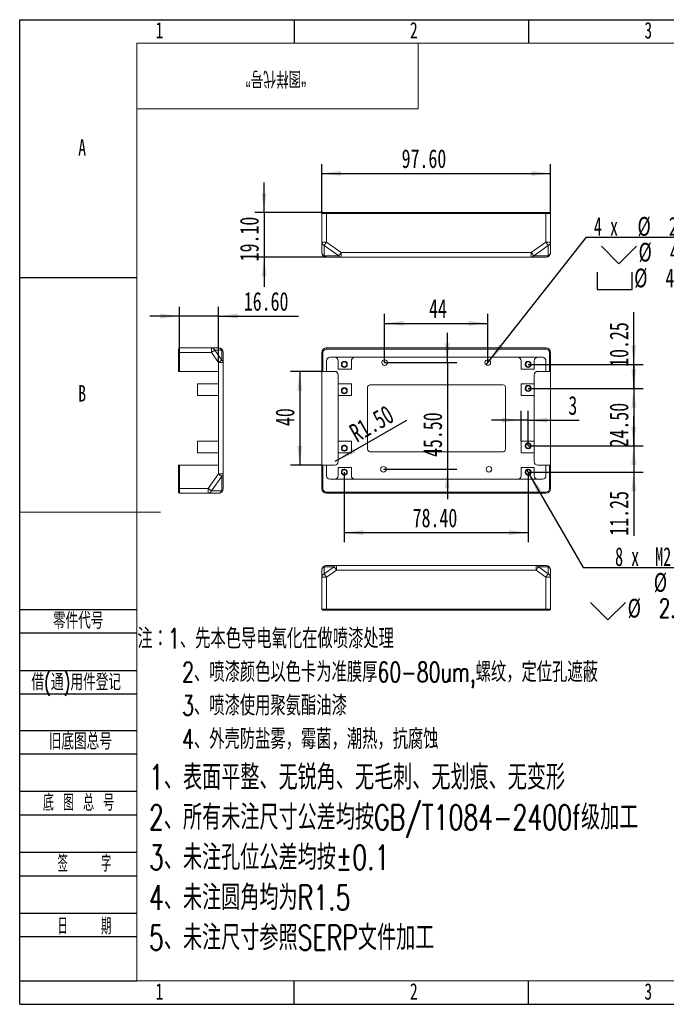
# Model space of a CAD drawing. Header units: millimetres. Extents: x 0 to 658, y -2 to 210.
# Tile 1 of 5: x 0 to 138, y 0 to 210. Entities that reach past the tile are written whole.
import ezdxf

# ---------------------------------------------------------------- set-up
doc = ezdxf.new("R2010")
doc.units = ezdxf.units.MM
doc.layers.add('图框', color=7, linetype='Continuous')
doc.layers.add('粗实线层', color=7, linetype='Continuous', lineweight=15)
doc.styles.add('SLDTEXTSTYLE0', font='TXT', dxfattribs={"width": 0.7})
doc.styles.add('SLDTEXTSTYLE1', font='TXT', dxfattribs={"width": 0.7, "bigfont": 'bigfont'})
doc.styles.add('SLDTEXTSTYLE2', font='TXT', dxfattribs={"width": 0.614286, "bigfont": 'bigfont'})
doc.styles.add('SLDTEXTSTYLE3', font='TXT', dxfattribs={"width": 0.566667, "bigfont": 'bigfont'})
doc.styles.add('SLDTEXTSTYLE4', font='TXT', dxfattribs={"width": 0.633333})
doc.styles.add('SLDTEXTSTYLE5', font='TXT', dxfattribs={"width": 0.628571})
doc.dimstyles.new('SLDDIMSTYLE0', dxfattribs={"dimtxt": 4, "dimasz": 4.08, "dimexe": 0, "dimexo": 0.0625, "dimgap": 1, "dimtad": 2, "dimlfac": 2, "dimrnd": 1e-09, "dimzin": 12, "dimdsep": 46, "dimtxsty": 'SLDTEXTSTYLE0', "dimsah": 1, "dimcen": 0.09, "dimadec": 0, "dimazin": 3, "dimtfac": 1, "dimtmove": 0, "dimatfit": 0, "dimfxl": 0, "dimfrac": 2, "dimtolj": 1, "dimtzin": 12, "dimarcsym": 0})
doc.dimstyles.new('SLDDIMSTYLE1', dxfattribs={"dimtxt": 4, "dimasz": 4.08, "dimexe": 0, "dimexo": 0.0625, "dimgap": 1, "dimtad": 2, "dimlfac": 2, "dimrnd": 1e-09, "dimzin": 4, "dimdsep": 46, "dimtxsty": 'SLDTEXTSTYLE0', "dimsah": 1, "dimcen": 0.09, "dimadec": 0, "dimazin": 1, "dimtfac": 1, "dimtmove": 0, "dimatfit": 0, "dimfxl": 0, "dimfrac": 2, "dimtolj": 1, "dimtzin": 12, "dimarcsym": 0})
doc.dimstyles.new('SLDDIMSTYLE2', dxfattribs={"dimtxt": 4, "dimasz": 4.08, "dimexe": 0, "dimexo": 0.0625, "dimgap": 1, "dimtad": 2, "dimlfac": 2, "dimrnd": 1e-09, "dimzin": 4, "dimdsep": 46, "dimtxsty": 'SLDTEXTSTYLE0', "dimsah": 1, "dimcen": 0.09, "dimadec": 0, "dimazin": 1, "dimtfac": 1, "dimtofl": 0, "dimtmove": 0, "dimatfit": 3, "dimfxl": 0, "dimfrac": 2, "dimtolj": 1, "dimtzin": 12, "dimarcsym": 0})
doc.dimstyles.new('SLDDIMSTYLE3', dxfattribs={"dimtxt": 4, "dimasz": 4.08, "dimexe": 0, "dimexo": 0.0625, "dimgap": 1, "dimtad": 2, "dimlfac": 2, "dimrnd": 1e-09, "dimzin": 12, "dimdsep": 46, "dimtxsty": 'SLDTEXTSTYLE0', "dimsah": 1, "dimcen": 0.09, "dimadec": 0, "dimazin": 3, "dimtfac": 1, "dimtofl": 0, "dimtmove": 0, "dimatfit": 3, "dimfxl": 0, "dimfrac": 2, "dimtolj": 1, "dimtzin": 12, "dimarcsym": 0})
doc.dimstyles.new('SLDDIMSTYLE4', dxfattribs={"dimtxt": 4, "dimasz": 4.08, "dimexe": 0, "dimexo": 0.0625, "dimgap": 1, "dimtad": 2, "dimlfac": 2, "dimrnd": 1e-09, "dimzin": 4, "dimdsep": 46, "dimtxsty": 'SLDTEXTSTYLE0', "dimsah": 1, "dimcen": 0, "dimadec": 0, "dimazin": 1, "dimtfac": 1, "dimtofl": 0, "dimtmove": 0, "dimatfit": 3, "dimfxl": 0, "dimfrac": 2, "dimtolj": 1, "dimtzin": 12, "dimarcsym": 0})
doc.dimstyles.new('SLDDIMSTYLE5', dxfattribs={"dimtxt": 4, "dimasz": 4.08, "dimexe": 0, "dimexo": 0.0625, "dimgap": 1, "dimtad": 0, "dimtih": 1, "dimtoh": 1, "dimlfac": 2, "dimrnd": 1e-09, "dimzin": 4, "dimdsep": 46, "dimtxsty": 'SLDTEXTSTYLE0', "dimblk1": 'NONE', "dimsah": 1, "dimcen": 0, "dimadec": 0, "dimazin": 1, "dimtfac": 1, "dimtmove": 0, "dimatfit": 3, "dimldrblk": 'NONE', "dimfxl": 0, "dimfrac": 2, "dimtolj": 1, "dimtzin": 12, "dimarcsym": 0})
doc.dimstyles.new('SLDDIMSTYLE6', dxfattribs={"dimtxt": 4, "dimasz": 4.08, "dimexe": 0, "dimexo": 0.0625, "dimgap": 1, "dimtad": 0, "dimtih": 1, "dimtoh": 1, "dimdec": 6, "dimlfac": 2, "dimrnd": 1e-09, "dimzin": 12, "dimdsep": 46, "dimtxsty": 'SLDTEXTSTYLE0', "dimblk1": 'NONE', "dimsah": 1, "dimcen": 0, "dimadec": 0, "dimazin": 3, "dimtfac": 1, "dimtmove": 0, "dimatfit": 3, "dimldrblk": 'NONE', "dimfxl": 0, "dimfrac": 2, "dimtolj": 1, "dimtzin": 12, "dimarcsym": 0})

# ---------------------------------------------------------------- blocks, each defined once
blk = doc.blocks.new('SW_NOTE_0')
at = {"layer": '图框', "color": 0, "attachment_point": 1, "style": 'SLDTEXTSTYLE1'}
for s, insert, char_height in [('\\M+1928D\\M+181461\\M+18141\\M+190E6\\M+1967B\\M+19046导电氧\\M+189BB\\M+18DDD\\M+198F4喷\\M+18EBD处\\M+1979D', (0, 5.46), 4.2333), ('2\\M+18141喷\\M+18EBD颜\\M+19046\\M+188C8\\M+19046卡为\\M+18F79\\M+1968C\\M+18CFA60-80um,\\M+19786纹\\M+18143\\M+192E8\\M+188CA\\M+18D45\\M+18ED5\\M+195C1', (9.52, -1.69), 4.23333), ('3\\M+18141喷\\M+18EBD\\M+18E67\\M+19770\\M+1E3DA氨酯\\M+196FB\\M+18EBD', (9.52, -8.83), 4.2333), ('4\\M+18141\\M+18A4F壳\\M+19668盐雾\\M+18143霉\\M+18BDB\\M+18143\\M+192AA热\\M+18143\\M+18D52\\M+19585蚀', (9.52, -15.98), 4.2333)]:
    blk.add_mtext(s, dxfattribs=dict(at, insert=insert, char_height=char_height))
blk = doc.blocks.new('SW_NOTE_1')
at = {"layer": '图框', "color": 0, "attachment_point": 1, "style": 'SLDTEXTSTYLE1'}
for s, insert, char_height in [('1\\M+18141\\M+1955C\\M+196CA\\M+195BD\\M+190AE\\M+18141\\M+19DD9锐\\M+18A70\\M+18141\\M+19DD9\\M+196D1\\M+18E68\\M+18141\\M+19DD9划\\M+18DAD\\M+18141\\M+19DD9变\\M+18C60', (0, 6.82), 5.29167), ('2\\M+18141\\M+18F8A\\M+1974C\\M+196A2\\M+1928D\\M+18EDA\\M+190A1\\M+18CF6\\M+18DB7\\M+18BCF\\M+188C2GB/T1084-2400f级\\M+189C1\\M+18D48', (0, -1.73), 5.29167), ('3\\M+18141\\M+196A2\\M+1928D\\M+18D45\\M+188CA\\M+18CF6\\M+18DB7\\M+18BCF\\M+188C2\\M+1817D0.1', (0, -10.29), 5.2917), ('4\\M+18141\\M+196A2\\M+1928D圆\\M+18A70\\M+18BCF为R1.5', (0, -18.85), 5.2917), ('5\\M+18141\\M+196A2\\M+1928D\\M+18EDA\\M+190A1\\M+18E51\\M+18FC6SERP\\M+195B6\\M+18C8F\\M+189C1\\M+18D48', (0, -27.4), 5.2917)]:
    blk.add_mtext(s, dxfattribs=dict(at, insert=insert, char_height=char_height))
blk = doc.blocks.new('_D')
at = {"layer": '图框'}
for p, q in [((130.95, 136.49), (130.95, 147.6)), ((108.43, 136.49), (132.95, 136.49)), ((130.95, 136.49), (130.95, 131.36)), ((108.43, 131.36), (132.95, 131.36)), ((130.95, 131.36), (130.95, 125.01))]:
    blk.add_line(p, q, dxfattribs=at)
for points in [[(130.95, 136.49), (131.46, 140.57), (130.44, 140.57)], [(130.95, 131.36), (130.44, 127.28), (131.46, 127.28)]]:
    blk.add_solid(points, dxfattribs=at)
at = {"layer": '图框', "insert": (125.79, 135.96), "char_height": 4, "attachment_point": 1, "rotation": 90, "style": 'SLDTEXTSTYLE0'}
blk.add_mtext('10.25', dxfattribs=at)
blk = doc.blocks.new('_D_1')
at = {"layer": '图框'}
for p, q in [((130.95, 131.36), (130.95, 137.71)), ((108.43, 131.36), (132.95, 131.36)), ((130.95, 131.36), (130.95, 119.11)), ((108.43, 119.11), (132.95, 119.11)), ((130.95, 119.11), (130.95, 112.76))]:
    blk.add_line(p, q, dxfattribs=at)
for points in [[(130.95, 131.36), (131.46, 135.44), (130.44, 135.44)], [(130.95, 119.11), (130.44, 115.03), (131.46, 115.03)]]:
    blk.add_solid(points, dxfattribs=at)
at = {"layer": '图框', "insert": (125.79, 118.76), "char_height": 4, "attachment_point": 1, "rotation": 90, "style": 'SLDTEXTSTYLE0'}
blk.add_mtext('24.50', dxfattribs=at)
blk = doc.blocks.new('_D_2')
at = {"layer": '图框'}
for p, q in [((130.95, 119.11), (130.95, 125.46)), ((108.43, 119.11), (132.95, 119.11)), ((130.95, 119.11), (130.95, 113.49)), ((108.43, 113.49), (132.95, 113.49)), ((130.95, 113.49), (130.95, 99.95))]:
    blk.add_line(p, q, dxfattribs=at)
for points in [[(130.95, 119.11), (131.46, 123.19), (130.44, 123.19)], [(130.95, 113.49), (130.44, 109.41), (131.46, 109.41)]]:
    blk.add_solid(points, dxfattribs=at)
at = {"layer": '图框', "insert": (125.79, 99.95), "char_height": 4, "attachment_point": 1, "rotation": 90, "style": 'SLDTEXTSTYLE0'}
blk.add_mtext('11.25', dxfattribs=at)
blk = doc.blocks.new('_D_3')
at = {"layer": '图框'}
for p, q in [((69.23, 113.49), (69.23, 98.6)), ((108.43, 113.49), (108.43, 98.6)), ((69.23, 100.6), (108.43, 100.6))]:
    blk.add_line(p, q, dxfattribs=at)
for points in [[(69.23, 100.6), (73.31, 100.09), (73.31, 101.1)], [(108.43, 100.6), (104.35, 101.1), (104.35, 100.09)]]:
    blk.add_solid(points, dxfattribs=at)
at = {"layer": '图框', "insert": (83.8, 105.75), "char_height": 4, "attachment_point": 1, "style": 'SLDTEXTSTYLE0'}
blk.add_mtext('78.40', dxfattribs=at)
blk = doc.blocks.new('_D_4')
at = {"layer": '图框'}
for p, q in [((106.93, 120.11), (106.93, 126.58)), ((108.43, 119.11), (108.43, 126.58)), ((106.93, 124.58), (100.58, 124.58)), ((108.43, 124.58), (106.93, 124.58)), ((108.43, 124.58), (119.34, 124.58))]:
    blk.add_line(p, q, dxfattribs=at)
for points in [[(106.93, 124.58), (102.85, 125.09), (102.85, 124.08)], [(108.43, 124.58), (112.51, 124.08), (112.51, 125.09)]]:
    blk.add_solid(points, dxfattribs=at)
at = {"layer": '图框', "insert": (117.01, 129.74), "char_height": 4, "attachment_point": 1, "style": 'SLDTEXTSTYLE0'}
blk.add_mtext('3', dxfattribs=at)
blk = doc.blocks.new('_D_5')
at = {"layer": '图框'}
for p, q in [((64.43, 134.99), (57.72, 134.99)), ((59.72, 134.99), (59.72, 114.99)), ((64.43, 114.99), (57.72, 114.99))]:
    blk.add_line(p, q, dxfattribs=at)
for points in [[(59.72, 134.99), (59.21, 130.91), (60.22, 130.91)], [(59.72, 114.99), (60.22, 119.07), (59.21, 119.07)]]:
    blk.add_solid(points, dxfattribs=at)
at = {"layer": '图框', "insert": (54.56, 123.33), "char_height": 4, "attachment_point": 1, "rotation": 90, "style": 'SLDTEXTSTYLE0'}
blk.add_mtext('40', dxfattribs=at)
blk = doc.blocks.new('_D_6')
at = {"layer": '图框'}
for q in [(82.55, 124.61), (67.18, 115.74)]:
    blk.add_line((67.83, 116.11), q, dxfattribs=at)
blk.add_solid([(67.83, 116.11), (71.62, 117.71), (71.11, 118.59)], dxfattribs=at)
at = {"layer": '图框', "insert": (69.91, 123.22), "char_height": 4, "attachment_point": 1, "rotation": 30, "style": 'SLDTEXTSTYLE0'}
blk.add_mtext('R1.50', dxfattribs=at)
blk = doc.blocks.new('_D_7')
at = {"layer": '图框'}
for p, q in [((77.83, 136.86), (77.83, 147.23)), ((99.83, 136.86), (99.83, 147.23)), ((77.83, 145.23), (99.83, 145.23))]:
    blk.add_line(p, q, dxfattribs=at)
for points in [[(77.83, 145.23), (81.91, 144.72), (81.91, 145.74)], [(99.83, 145.23), (95.75, 145.74), (95.75, 144.72)]]:
    blk.add_solid(points, dxfattribs=at)
at = {"layer": '图框', "insert": (87.29, 150.39), "char_height": 4, "attachment_point": 1, "style": 'SLDTEXTSTYLE0'}
blk.add_mtext('44', dxfattribs=at)
blk = doc.blocks.new('_D_8')
at = {"layer": '图框'}
for p, q in [((91.2, 136.86), (91.2, 143.21)), ((77.83, 136.86), (93.2, 136.86)), ((91.2, 136.86), (91.2, 114.11)), ((77.58, 114.11), (93.2, 114.11)), ((91.2, 114.11), (91.2, 107.76))]:
    blk.add_line(p, q, dxfattribs=at)
for points in [[(91.2, 136.86), (91.71, 140.94), (90.7, 140.94)], [(91.2, 114.11), (90.7, 110.03), (91.71, 110.03)]]:
    blk.add_solid(points, dxfattribs=at)
at = {"layer": '图框', "insert": (86.05, 116.73), "char_height": 4, "attachment_point": 1, "rotation": 90, "style": 'SLDTEXTSTYLE0'}
blk.add_mtext('45.50', dxfattribs=at)
blk = doc.blocks.new('SW_SYMBOL_HOLE_DEPTH')
at = {"layer": '图框', "color": 0}
for p, q in [((0, 875), (800, 875)), ((100, 555), (400, 75)), ((400, 875), (400, 75)), ((700, 555), (400, 75))]:
    blk.add_line(p, q, dxfattribs=at)
blk = doc.blocks.new('SW_SYMBOL_HOLE_SINK')
at = {"layer": '图框', "color": 0}
for p, q in [((0, 875), (800, 75)), ((800, 75), (1600, 875))]:
    blk.add_line(p, q, dxfattribs=at)
blk = doc.blocks.new('SW_SYMBOL_HOLE_SPOT')
at = {"layer": '图框', "color": 0}
for p, q in [((0, 875), (0, 75)), ((1600, 75), (1600, 875)), ((0, 75), (1600, 75))]:
    blk.add_line(p, q, dxfattribs=at)
blk = doc.blocks.new('_D_9')
at = {"layer": '图框'}
for p, q in [((100.12, 137.24), (120.85, 163.61)), ((120.85, 163.61), (165.97, 163.61)), ((99.54, 136.49), (100.12, 137.24))]:
    blk.add_line(p, q, dxfattribs=at)
blk.add_solid([(100.12, 137.24), (103.04, 140.13), (102.24, 140.76)], dxfattribs=at)
at = {"layer": '图框', "xscale": 0.004654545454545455, "yscale": 0.004654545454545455, "zscale": 0.004654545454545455}
for name, p in [('SW_SYMBOL_HOLE_DEPTH', (150.14, 163.09)), ('SW_SYMBOL_HOLE_SINK', (124.07, 157.59)), ('SW_SYMBOL_HOLE_SPOT', (123.14, 152.09)), ('SW_SYMBOL_HOLE_DEPTH', (149.44, 152.09))]:
    blk.add_blockref(name, p, dxfattribs=at)
at = {"layer": '图框', "char_height": 4, "attachment_point": 1}
for s, insert, style in [('%%c', (131.75, 167.92), 'SLDTEXTSTYLE0'), ('4 x', (122.44, 167.92), 'SLDTEXTSTYLE4'), ('2.40', (138.42, 167.92), 'SLDTEXTSTYLE0'), ('5.20', (156.58, 167.92), 'SLDTEXTSTYLE0'), ('%%c', (131.98, 162.42), 'SLDTEXTSTYLE0'), ('4.50 X 90°', (138.65, 162.42), 'SLDTEXTSTYLE0'), ('%%c', (131.05, 156.92), 'SLDTEXTSTYLE0'), ('4.50', (137.72, 156.92), 'SLDTEXTSTYLE0'), ('0.20', (155.88, 156.92), 'SLDTEXTSTYLE0')]:
    blk.add_mtext(s, dxfattribs=dict(at, insert=insert, style=style))
blk = doc.blocks.new('_NONE')
blk = doc.blocks.new('_D_10')
at = {"layer": '图框'}
for p, q in [((108.11, 114.04), (108.75, 112.94)), ((108.75, 112.94), (120.14, 93.18)), ((120.14, 93.18), (175.97, 93.18))]:
    blk.add_line(p, q, dxfattribs=at)
blk.add_solid([(108.75, 112.94), (110.35, 109.15), (111.23, 109.66)], dxfattribs=at)
at = {"layer": '图框', "xscale": 0.004654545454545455, "yscale": 0.004654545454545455, "zscale": 0.004654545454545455}
for name, p in [('SW_SYMBOL_HOLE_DEPTH', (161.88, 92.66)), ('SW_SYMBOL_HOLE_DEPTH', (153.62, 87.16)), ('SW_SYMBOL_HOLE_SINK', (121.73, 81.66))]:
    blk.add_blockref(name, p, dxfattribs=at)
at = {"layer": '图框', "char_height": 4, "attachment_point": 1}
for s, insert, style in [('8 x  M2.5 - 6H', (126.97, 97.49), 'SLDTEXTSTYLE5'), ('5', (168.32, 97.49), 'SLDTEXTSTYLE0'), ('%%c', (135.23, 91.99), 'SLDTEXTSTYLE0'), ('2.05', (141.9, 91.99), 'SLDTEXTSTYLE0'), ('6', (160.06, 91.99), 'SLDTEXTSTYLE0'), ('%%c', (129.65, 86.49), 'SLDTEXTSTYLE0'), ('2.55 X 90\\M+1818B, \\M+18BDF\\M+1925B', (136.32, 86.49), 'SLDTEXTSTYLE1')]:
    blk.add_mtext(s, dxfattribs=dict(at, insert=insert, style=style))
blk = doc.blocks.new('_D_11')
at = {"layer": '图框'}
for p, q in [((34.1, 139.99), (34.1, 148.77)), ((42.4, 136.87), (42.4, 148.77)), ((34.1, 146.77), (27.75, 146.77)), ((42.4, 146.77), (34.1, 146.77)), ((42.4, 146.77), (59.43, 146.77))]:
    blk.add_line(p, q, dxfattribs=at)
for points in [[(34.1, 146.77), (30.02, 147.28), (30.02, 146.26)], [(42.4, 146.77), (46.48, 146.26), (46.48, 147.28)]]:
    blk.add_solid(points, dxfattribs=at)
at = {"layer": '图框', "insert": (47.79, 151.93), "char_height": 4, "attachment_point": 1, "style": 'SLDTEXTSTYLE0'}
blk.add_mtext('16.60', dxfattribs=at)
blk = doc.blocks.new('_D_12')
at = {"layer": '图框'}
for p, q in [((64.43, 168.65), (64.43, 179.21)), ((113.23, 168.65), (113.23, 179.21)), ((64.43, 177.21), (113.23, 177.21))]:
    blk.add_line(p, q, dxfattribs=at)
for points in [[(64.43, 177.21), (68.51, 176.7), (68.51, 177.72)], [(113.23, 177.21), (109.15, 177.72), (109.15, 176.7)]]:
    blk.add_solid(points, dxfattribs=at)
at = {"layer": '图框', "insert": (81.45, 182.37), "char_height": 4, "attachment_point": 1, "style": 'SLDTEXTSTYLE0'}
blk.add_mtext('97.60', dxfattribs=at)
blk = doc.blocks.new('_D_13')
at = {"layer": '图框'}
for p, q in [((52.11, 168.9), (52.11, 175.25)), ((64.68, 168.9), (50.11, 168.9)), ((52.11, 168.9), (52.11, 159.35)), ((65.43, 159.35), (50.11, 159.35)), ((52.11, 159.35), (52.11, 153))]:
    blk.add_line(p, q, dxfattribs=at)
for points in [[(52.11, 168.9), (52.62, 172.98), (51.6, 172.98)], [(52.11, 159.35), (51.6, 155.27), (52.62, 155.27)]]:
    blk.add_solid(points, dxfattribs=at)
at = {"layer": '图框', "insert": (46.95, 158.46), "char_height": 4, "attachment_point": 1, "rotation": 90, "style": 'SLDTEXTSTYLE0'}
blk.add_mtext('19.10', dxfattribs=at)

msp = doc.modelspace()

# ---------------------------------------------------------------- linework, layer by layer
at = {"color": 7, "linetype": 'Continuous', "lineweight": 15}
for p, q in [((64.67907449, 168.9024549), (64.42907451, 168.65245532)), ((65.42907453, 168.65245532), (64.42907451, 168.65245532)), ((64.42907451, 162.55956213), (64.42907451, 168.65245532)), ((64.67907449, 168.9024549), (65.42907453, 168.9024549)), ((65.42907453, 168.9024549), (65.42907453, 168.65245532)), ((65.42907453, 168.9024549), (112.22907593, 168.9024549)), ((65.42907453, 168.65245532), (65.42907453, 162.55956213)), ((112.22907593, 168.65245532), (65.42907453, 168.65245532)), ((112.22907593, 168.9024549), (112.97907373, 168.9024549)), ((112.22907593, 168.9024549), (112.22907593, 168.65245532)), ((112.22907593, 162.55956213), (112.22907593, 168.65245532)), ((113.22907423, 168.65245532), (112.22907593, 168.65245532)), ((112.97907373, 168.9024549), (113.22907423, 168.65245532)), ((113.22907423, 168.65245532), (113.22907423, 162.55956213)), ((65.42907453, 162.55956213), (64.42907451, 162.55956213)), ((64.42907451, 160.35245534), (64.42907451, 162.55956213)), ((68.05039495, 159.6453485), (64.92907449, 161.85245523)), ((64.92907449, 161.85245523), (64.92907449, 159.6453485)), ((65.42907453, 162.55956213), (68.5503948, 160.35245534)), ((109.10775578, 160.35245534), (112.22907593, 162.55956213)), ((112.72907322, 161.85245523), (109.60775306, 159.6453485)), ((113.22907423, 162.55956213), (112.22907593, 162.55956213)), ((112.72907322, 159.6453485), (112.72907322, 161.85245523)), ((113.22907423, 162.55956213), (113.22907423, 160.35245534)), ((64.92907449, 159.6453485), (68.05039495, 159.6453485)), ((68.5503948, 160.35245534), (68.5503948, 159.35245529)), ((68.5503948, 160.35245534), (109.10775578, 160.35245534)), ((109.10775578, 160.35245534), (109.10775578, 159.35245529)), ((109.60775306, 159.6453485), (112.72907322, 159.6453485)), ((68.5503948, 159.35245529), (65.42907453, 159.35245529)), ((109.10775578, 159.35245529), (68.5503948, 159.35245529)), ((112.22907593, 159.35245529), (109.10775578, 159.35245529)), ((34.10314265, 139.98986026), (33.85314308, 139.73986162)), ((33.85314308, 138.9898601), (33.85314308, 139.73986162)), ((34.10314265, 138.9898601), (33.85314308, 138.9898601)), ((33.85314308, 134.9898613), (33.85314308, 138.9898601)), ((34.10314265, 139.98986026), (34.10314265, 138.9898601)), ((34.10314265, 139.98986026), (40.90314274, 139.98986026)), ((40.90314274, 138.9898601), (34.10314265, 138.9898601)), ((34.10314265, 138.9898601), (34.10314265, 134.9898613)), ((40.90314274, 138.9898601), (40.90314274, 139.98986026)), ((40.90314274, 139.98986026), (42.40314264, 139.98986026)), ((42.40314264, 136.8685401), (40.90314274, 138.9898601)), ((41.61024952, 139.48986111), (43.11024948, 137.36854111)), ((43.11024948, 139.48986111), (41.61024952, 139.48986111)), ((43.11024948, 137.36854111), (43.11024948, 139.48986111)), ((43.40314269, 138.9898601), (43.40314269, 136.8685401)), ((64.42907451, 134.9898613), (64.42907451, 138.9898601)), ((64.42907451, 138.9898601), (64.67907449, 138.9898601)), ((64.67907449, 138.9898601), (64.67907449, 134.9898613)), ((65.42907453, 139.98986026), (65.42907453, 139.73986162)), ((65.42907453, 139.98986026), (112.22907593, 139.98986026)), ((112.22907593, 139.73986162), (65.42907453, 139.73986162)), ((112.22907593, 139.98986026), (112.22907593, 139.73986162)), ((112.97907373, 134.9898613), (112.97907373, 138.9898601)), ((113.22907423, 138.9898601), (112.97907373, 138.9898601)), ((113.22907423, 138.9898601), (113.22907423, 134.9898613)), ((42.40314264, 136.8685401), (43.40314269, 136.8685401)), ((42.40314264, 134.9898613), (42.40314264, 136.8685401)), ((43.40314269, 136.8685401), (43.40314269, 113.11118132)), ((65.42907453, 134.9898613), (65.42907453, 137.23986027)), ((66.17907453, 137.98986179), (111.47907441, 137.98986179)), ((67.92907459, 137.23986027), (67.92907459, 135.48986045)), ((70.72907472, 135.48986045), (70.72907472, 137.23986027)), ((106.92907562, 137.23986027), (106.92907562, 135.48986045)), ((109.72907459, 135.48986045), (109.72907459, 137.23986027)), ((112.22907593, 137.23986027), (112.22907593, 134.9898613)), ((34.10314265, 134.9898613), (33.85314308, 134.9898613)), ((42.40314264, 134.9898613), (34.10314265, 134.9898613)), ((42.40314264, 114.98986082), (42.40314264, 134.9898613)), ((64.67907449, 134.9898613), (64.42907451, 134.9898613)), ((64.42907451, 134.9898613), (64.42907451, 114.98986082)), ((64.67907449, 134.9898613), (65.42907453, 134.9898613)), ((67.17907446, 134.9898613), (65.42907453, 134.9898613)), ((67.92907459, 135.48986045), (70.72907472, 135.48986045)), ((106.92907562, 135.48986045), (109.72907459, 135.48986045)), ((112.22907593, 134.9898613), (110.47907611, 134.9898613)), ((112.22907593, 134.9898613), (112.97907373, 134.9898613)), ((113.22907423, 134.9898613), (112.97907373, 134.9898613)), ((113.22907423, 114.98986082), (113.22907423, 134.9898613)), ((37.90314272, 129.86486023), (37.90314272, 132.36486157)), ((42.40314264, 132.36486157), (37.90314272, 132.36486157)), ((67.92907459, 132.36486157), (67.92907459, 134.23986165)), ((70.72907472, 132.36486157), (67.92907459, 132.36486157)), ((67.92907459, 132.36486157), (67.92907459, 129.86486023)), ((70.72907472, 129.86486023), (70.72907472, 132.36486157)), ((106.92907562, 132.36486157), (106.92907562, 129.86486023)), ((109.72907459, 132.36486157), (106.92907562, 132.36486157)), ((109.72907459, 134.23986165), (109.72907459, 132.36486157)), ((109.72907459, 129.86486023), (109.72907459, 132.36486157)), ((74.20407487, 131.61486005), (74.20407487, 118.36486114)), ((103.10407421, 132.11486106), (74.70407495, 132.11486106)), ((103.60407522, 118.36486114), (103.60407522, 131.61486005)), ((42.40314264, 129.86486023), (37.90314272, 129.86486023)), ((67.92907459, 129.86486023), (70.72907472, 129.86486023)), ((67.92907459, 120.11486096), (67.92907459, 129.86486023)), ((106.92907562, 129.86486023), (109.72907459, 129.86486023)), ((109.72907459, 129.86486023), (109.72907459, 120.11486096)), ((37.90314272, 117.61486102), (37.90314272, 120.11486096)), ((42.40314264, 120.11486096), (37.90314272, 120.11486096)), ((67.92907459, 120.11486096), (67.92907459, 117.61486102)), ((70.72907472, 120.11486096), (67.92907459, 120.11486096)), ((70.72907472, 117.61486102), (70.72907472, 120.11486096)), ((109.72907459, 120.11486096), (106.92907562, 120.11486096)), ((106.92907562, 120.11486096), (106.92907562, 117.61486102)), ((109.72907459, 117.61486102), (109.72907459, 120.11486096)), ((42.40314264, 117.61486102), (37.90314272, 117.61486102)), ((67.92907459, 117.61486102), (70.72907472, 117.61486102)), ((67.92907459, 115.73986094), (67.92907459, 117.61486102)), ((74.70407495, 117.86486106), (103.10407421, 117.86486106)), ((106.92907562, 117.61486102), (109.72907459, 117.61486102)), ((109.72907459, 117.61486102), (109.72907459, 115.73986094)), ((33.85314308, 109.98986093), (33.85314308, 114.98986082)), ((33.85314308, 114.98986082), (34.10314265, 114.98986082)), ((34.10314265, 114.98986082), (34.10314265, 109.98986093)), ((42.40314264, 114.98986082), (34.10314265, 114.98986082)), ((42.40314264, 113.11118132), (42.40314264, 114.98986082)), ((64.42907451, 109.98986093), (64.42907451, 114.98986082)), ((64.42907451, 114.98986082), (64.67907449, 114.98986082)), ((64.67907449, 114.98986082), (64.67907449, 109.98986093)), ((65.42907453, 114.98986082), (64.67907449, 114.98986082)), ((65.42907453, 112.73986092), (65.42907453, 114.98986082)), ((65.42907453, 114.98986082), (67.17907446, 114.98986082)), ((70.72907472, 114.48986074), (67.92907459, 114.48986074)), ((67.92907459, 114.48986074), (67.92907459, 112.73986092)), ((70.72907472, 112.73986092), (70.72907472, 114.48986074)), ((106.92907562, 114.48986074), (106.92907562, 112.73986092)), ((109.72907459, 114.48986074), (106.92907562, 114.48986074)), ((109.72907459, 112.73986092), (109.72907459, 114.48986074)), ((110.47907611, 114.98986082), (112.22907593, 114.98986082)), ((112.97907373, 114.98986082), (112.22907593, 114.98986082)), ((112.22907593, 114.98986082), (112.22907593, 112.73986092)), ((112.97907373, 109.98986093), (112.97907373, 114.98986082)), ((112.97907373, 114.98986082), (113.22907423, 114.98986082)), ((113.22907423, 114.98986082), (113.22907423, 109.98986093)), ((40.19603584, 109.98986093), (42.40314264, 113.11118132)), ((43.11024948, 112.61118124), (40.90314274, 109.48986091)), ((42.40314264, 113.11118132), (43.40314269, 113.11118132)), ((43.11024948, 109.48986091), (43.11024948, 112.61118124)), ((43.40314269, 113.11118132), (43.40314269, 109.98986093)), ((111.47907441, 111.98986103), (66.17907453, 111.98986103)), ((33.85314308, 109.23986092), (33.85314308, 109.98986093)), ((33.85314308, 109.98986093), (34.10314265, 109.98986093)), ((33.85314308, 109.23986092), (34.10314265, 108.98986088)), ((34.10314265, 109.98986093), (40.19603584, 109.98986093)), ((34.10314265, 109.98986093), (34.10314265, 108.98986088)), ((40.19603584, 109.98986093), (40.19603584, 108.98986088)), ((40.90314274, 109.48986091), (43.11024948, 109.48986091)), ((64.67907449, 109.98986093), (64.42907451, 109.98986093)), ((65.42907453, 109.23986092), (112.22907593, 109.23986092)), ((65.42907453, 109.23986092), (65.42907453, 108.98986088)), ((112.22907593, 109.23986092), (112.22907593, 108.98986088)), ((112.97907373, 109.98986093), (113.22907423, 109.98986093)), ((40.19603584, 108.98986088), (34.10314265, 108.98986088)), ((42.40314264, 108.98986088), (40.19603584, 108.98986088)), ((112.22907593, 108.98986088), (65.42907453, 108.98986088)), ((64.42907451, 91.09136762), (64.42907451, 92.59136752)), ((64.92907449, 91.79847441), (67.05039479, 93.29847436)), ((64.92907449, 93.29847436), (64.92907449, 91.79847441)), ((67.05039479, 93.29847436), (64.92907449, 93.29847436)), ((65.42907453, 93.59136757), (67.55039487, 93.59136757)), ((67.55039487, 92.59136752), (65.42907453, 91.09136762)), ((67.55039487, 93.59136757), (67.55039487, 92.59136752)), ((67.55039487, 93.59136757), (110.10775408, 93.59136757)), ((110.10775408, 92.59136752), (67.55039487, 92.59136752)), ((110.10775408, 93.59136757), (110.10775408, 92.59136752)), ((110.10775408, 93.59136757), (112.22907593, 93.59136757)), ((112.22907593, 91.09136762), (110.10775408, 92.59136752)), ((110.60775509, 93.29847436), (112.72907322, 91.79847441)), ((112.72907322, 93.29847436), (110.60775509, 93.29847436)), ((112.72907322, 91.79847441), (112.72907322, 93.29847436)), ((113.22907423, 92.59136752), (113.22907423, 91.09136762)), ((64.42907451, 91.09136762), (65.42907453, 91.09136762)), ((64.42907451, 84.29136753), (64.42907451, 91.09136762)), ((65.42907453, 91.09136762), (65.42907453, 84.29136753)), ((112.22907593, 84.29136753), (112.22907593, 91.09136762)), ((113.22907423, 91.09136762), (112.22907593, 91.09136762)), ((113.22907423, 91.09136762), (113.22907423, 84.29136753)), ((64.42907451, 84.29136753), (65.42907453, 84.29136753)), ((64.42907451, 84.29136753), (64.67907449, 84.04136796)), ((65.42907453, 84.04136796), (64.67907449, 84.04136796)), ((65.42907453, 84.29136753), (112.22907593, 84.29136753)), ((65.42907453, 84.29136753), (65.42907453, 84.04136796)), ((112.22907593, 84.04136796), (65.42907453, 84.04136796)), ((112.22907593, 84.29136753), (113.22907423, 84.29136753)), ((112.22907593, 84.29136753), (112.22907593, 84.04136796)), ((112.97907373, 84.04136796), (112.22907593, 84.04136796)), ((113.22907423, 84.29136753), (112.97907373, 84.04136796))]:
    msp.add_line(p, q, dxfattribs=at)
at = {"color": 7, "linetype": 'Continuous', "lineweight": 15, "flags": 128}
for points in [[(65.42907453, 162.55956213), (65.35371516, 162.45298786), (65.27964524, 162.34823712), (65.20813213, 162.24710224), (65.14039936, 162.15131386), (65.07760593, 162.06251038), (65.0208262, 161.98221175), (64.97103173, 161.91179189), (64.92907449, 161.85245523)], [(112.22907593, 162.55956213), (112.30443483, 162.45298786), (112.37850478, 162.34823712), (112.45001545, 162.24710224), (112.51774868, 162.15131386), (112.58054217, 162.06251038), (112.63732305, 161.98221175), (112.687119, 161.91179189), (112.72907322, 161.85245523)], [(68.5503948, 160.35245534), (68.47503544, 160.24588113), (68.40096549, 160.14113045), (68.32945249, 160.03999557), (68.26171973, 159.944207), (68.19892623, 159.85540365), (68.14214652, 159.77510502), (68.09235196, 159.70468501), (68.05039495, 159.6453485)], [(109.10775578, 160.35245534), (109.18311467, 160.24588113), (109.25718462, 160.14113045), (109.32869529, 160.03999557), (109.39642852, 159.944207), (109.45922201, 159.85540365), (109.51600289, 159.77510502), (109.56579512, 159.70468501), (109.60775306, 159.6453485)], [(40.90314274, 138.9898601), (41.00971678, 139.06522086), (41.11446752, 139.1392908), (41.2156024, 139.21080334), (41.31139102, 139.27853657), (41.40019426, 139.34133006), (41.48049301, 139.39810907), (41.55091298, 139.44790316), (41.61024952, 139.48986111)], [(42.40314264, 136.8685401), (42.50971685, 136.943899), (42.61446753, 137.01796895), (42.71560241, 137.08948334), (42.81139097, 137.15721657), (42.90019433, 137.22001007), (42.98049296, 137.27678908), (43.05091297, 137.32658317), (43.11024948, 137.36854111)], [(43.11024948, 112.61118124), (43.05091297, 112.65313849), (42.98049296, 112.70293304), (42.90019433, 112.75971275), (42.81139097, 112.82250625), (42.71560241, 112.89023878), (42.61446753, 112.96175201), (42.50971685, 113.03582196), (42.40314264, 113.11118132)], [(40.19603584, 109.98986093), (40.30261011, 109.9145016), (40.40736085, 109.84043168), (40.50849573, 109.76891855), (40.60428412, 109.7011858), (40.69308759, 109.63839236), (40.77338622, 109.58161265), (40.84380609, 109.53181815), (40.90314274, 109.48986091)], [(67.05039479, 93.29847436), (67.09235203, 93.23913785), (67.14214659, 93.16871784), (67.1989263, 93.08841921), (67.2617198, 92.99961586), (67.32945256, 92.90382729), (67.40096556, 92.80269241), (67.47503551, 92.69794173), (67.55039487, 92.59136752)], [(110.60775509, 93.29847436), (110.56579715, 93.23913785), (110.51600119, 93.16871784), (110.45922404, 93.08841921), (110.39643055, 92.99961586), (110.32869732, 92.90382729), (110.25718292, 92.80269241), (110.18311297, 92.69794173), (110.10775408, 92.59136752)], [(64.92907449, 91.79847441), (64.97103173, 91.73913787), (65.0208262, 91.66871789), (65.07760593, 91.58841914), (65.14039936, 91.4996159), (65.20813213, 91.40382728), (65.27964524, 91.3026924), (65.35371516, 91.19794166), (65.42907453, 91.09136762)], [(112.72907322, 91.79847441), (112.687119, 91.73913787), (112.63732305, 91.66871789), (112.58054217, 91.58841914), (112.51774868, 91.4996159), (112.45001545, 91.40382728), (112.37850478, 91.3026924), (112.30443483, 91.19794166), (112.22907593, 91.09136762)]]:
    msp.add_lwpolyline(points, dxfattribs=at)
at = {"color": 7, "linetype": 'Continuous', "lineweight": 15}
for centre, radius in [((69.2290745, 136.48986093), 0.6375), ((69.2290745, 136.48986093), 0.5125), ((77.8290745, 136.86486093), 0.6), ((99.8290745, 136.86486093), 0.6), ((108.4290745, 136.48986093), 0.6375), ((108.4290745, 136.48986093), 0.5125), ((69.2290745, 130.86486093), 0.6375), ((69.2290745, 130.86486093), 0.5125), ((108.4290745, 131.36486093), 0.6375), ((108.4290745, 131.36486093), 0.5125), ((108.4290745, 119.11486093), 0.6375), ((69.2290745, 118.61486093), 0.6375), ((69.2290745, 118.61486093), 0.5125), ((108.4290745, 119.11486093), 0.5125), ((69.2290745, 113.48986093), 0.6375), ((69.2290745, 113.48986093), 0.5125), ((77.5790745, 114.11486093), 0.6), ((100.0790745, 114.11486093), 0.6), ((108.4290745, 113.48986093), 0.6375), ((108.4290745, 113.48986093), 0.5125)]:
    msp.add_circle(centre, radius, dxfattribs=at)
for centre, radius, start, end in [((65.23354518, 162.59807859), 0.80539219, 182.7411145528, 247.7876545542), ((112.4246051, 162.59807794), 0.80539062, 292.2121938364, 357.2589262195), ((65.4290745, 160.35245529), 1, 180, 270), ((65.23354511, 160.3909718), 0.80539212, 182.741115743, 247.7876578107), ((65.45962918, 159.97783872), 0.6261294, 212.0747209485, 267.2028971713), ((68.58094929, 159.97783811), 0.62612878, 212.0746904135, 267.2029095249), ((109.07720265, 159.97783114), 0.62612175, 272.7969967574, 327.9256593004), ((112.2290745, 160.35245529), 1, 270, 0), ((112.19852281, 159.97783114), 0.62612175, 272.7969967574, 327.9256593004), ((112.42460517, 160.39097116), 0.80539055, 292.2121905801, 357.258925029), ((40.86462876, 139.18539275), 0.80538891, 22.2122618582, 87.2590505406), ((42.36462875, 139.1853928), 0.80538886, 22.2122598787, 87.2590569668), ((42.40314269, 138.98986093), 1, 0, 90), ((42.77776072, 138.95930734), 0.62612785, 2.796935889, 57.9253478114), ((65.4290745, 138.98986093), 1, 90, 180), ((65.4290745, 138.98986093), 0.75, 90, 180), ((112.2290745, 138.98986093), 1, 0, 90), ((112.2290745, 138.98986093), 0.75, 0, 90), ((42.77775694, 136.83798513), 0.62613173, 2.7971212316, 57.9251624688), ((66.1790745, 137.23986093), 0.75, 90, 180), ((67.1790745, 137.23986093), 0.75, 0, 90), ((71.4790745, 137.23986093), 0.75, 90, 180), ((106.1790745, 137.23986093), 0.75, 0, 90), ((110.4790745, 137.23986093), 0.75, 90, 180), ((111.4790745, 137.23986093), 0.75, 0, 90), ((67.1790745, 134.23986093), 0.75, 0, 90), ((110.4790745, 134.23986093), 0.75, 90, 180), ((74.7040745, 131.61486093), 0.5, 90, 180), ((103.1040745, 131.61486093), 0.5, 0, 90), ((74.7040745, 118.36486093), 0.5, 180, 270), ((103.1040745, 118.36486093), 0.5, 270, 0), ((67.1790745, 115.73986093), 0.75, 270, 0), ((110.4790745, 115.73986093), 0.75, 180, 270), ((42.77775906, 113.14173603), 0.62612959, 302.0747305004, 357.2028927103), ((66.1790745, 112.73986093), 0.75, 180, 270), ((67.1790745, 112.73986093), 0.75, 270, 0), ((71.4790745, 112.73986093), 0.75, 180, 270), ((106.1790745, 112.73986093), 0.75, 270, 0), ((110.4790745, 112.73986093), 0.75, 180, 270), ((111.4790745, 112.73986093), 0.75, 270, 0), ((40.15751916, 109.79433186), 0.80539251, 272.7411302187, 337.7876428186), ((42.36462594, 109.7943318), 0.80539244, 272.741131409, 337.7876460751), ((42.40314269, 109.98986093), 1, 270, 0), ((42.77775919, 110.02041563), 0.62612946, 302.0747240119, 357.2028933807), ((65.4290745, 109.98986093), 1, 180, 270), ((65.4290745, 109.98986093), 0.75, 180, 270), ((112.2290745, 109.98986093), 0.75, 270, 0), ((112.2290745, 109.98986093), 1, 270, 0), ((65.4290745, 92.59136757), 1, 90, 180), ((65.23354511, 92.55285106), 0.80539212, 112.2123421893, 177.258884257), ((65.45962918, 92.96598414), 0.6261294, 92.7971028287, 147.9252790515), ((67.58094958, 92.96598395), 0.62612959, 92.7971072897, 147.9252694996), ((110.07719738, 92.96597888), 0.62613475, 32.0749820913, 87.2027342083), ((112.2290745, 92.59136757), 1, 0, 90), ((112.19852281, 92.96599172), 0.62612175, 32.0743406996, 87.2030032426), ((112.42460517, 92.5528517), 0.80539055, 2.741074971, 67.7878094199), ((65.23354516, 91.05285107), 0.80539217, 112.2123441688, 177.2588778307), ((112.42460513, 91.05285171), 0.8053906, 2.7410813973, 67.7878074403)]:
    msp.add_arc(centre, radius, start, end, dxfattribs=at)
at = {"color": 7, "linetype": 'Continuous', "lineweight": 0}
for centre in [(69.2290745, 136.48986093), (108.4290745, 136.48986093), (69.2290745, 130.86486093), (108.4290745, 131.36486093), (108.4290745, 119.11486093), (69.2290745, 118.61486093), (69.2290745, 113.48986093), (108.4290745, 113.48986093)]:
    msp.add_arc(centre, 0.625, 255, 195, dxfattribs=at)
at = {"layer": '图框'}
for p, q in [((0, 0), (0, 210)), ((0, 210), (297, 210)), ((58.5, 210), (58.5, 205)), ((108.5, 210), (108.5, 205)), ((0, 155), (25, 155)), ((0, 84.22062154), (25, 84.22062154)), ((0, 79.22062154), (25, 79.22062154)), ((0, 71.22062154), (25, 71.22062154)), ((0, 66.22062154), (25, 66.22062154)), ((0, 58.43002782), (25, 58.43002782)), ((0, 53.43002782), (25, 53.43002782)), ((0, 45.43002782), (25, 45.43002782)), ((0, 40.43002782), (25, 40.43002782)), ((0, 32.43002782), (25, 32.43002782)), ((0, 27.43002782), (25, 27.43002782)), ((0, 19.43002782), (25, 19.43002782)), ((0, 14.43002782), (25, 14.43002782)), ((0, 5), (25, 5)), ((58.5, 0), (58.5, 5)), ((108.5, 0), (108.5, 5)), ((0, 0), (297, 0))]:
    msp.add_line(p, q, dxfattribs=at)
at = {"layer": '图框', "linetype": 'Continuous', "lineweight": 15}
for p, q in [((25, 5), (25, 205)), ((25, 205), (292, 205))]:
    msp.add_line(p, q, dxfattribs=at)
at = {"layer": '图框', "lineweight": 15}
for p, q in [((0, 105), (30, 105)), ((25, 5), (292, 5))]:
    msp.add_line(p, q, dxfattribs=at)
at = {"layer": '粗实线层'}
for p, q in [((85, 191), (85, 205)), ((25, 191), (85, 191))]:
    msp.add_line(p, q, dxfattribs=at)

# ---------------------------------------------------------------- block references
at = {"layer": '图框'}
for name, p in [('SW_NOTE_0', (25.10720331, 74.66910964)), ('SW_NOTE_1', (27.57201433, 44.26723091))]:
    msp.add_blockref(name, p, dxfattribs=at)

# ---------------------------------------------------------------- texts
at = {"layer": '图框', "char_height": 3.5}
for s, insert, attachment_point, style in [('1', (29.79444444, 209.49728633), 2, 'SLDTEXTSTYLE0'), ('2', (84.04444444, 209.49728633), 2, 'SLDTEXTSTYLE0'), ('3', (134.04444444, 209.49728633), 2, 'SLDTEXTSTYLE0'), ('A', (13.32031252, 184.49728633), 2, 'SLDTEXTSTYLE0'), ('B', (13.32031252, 132.0550898), 2, 'SLDTEXTSTYLE0'), ('\\M+197EB\\M+18C8F\\M+191E3\\M+18D86', (7.08363591, 83.57905148), 1, 'SLDTEXTSTYLE1'), ('\\M+18ED8(\\M+192CA)\\M+19770\\M+18C8F\\M+1936F记', (2.49613555, 70.47254941), 1, 'SLDTEXTSTYLE1'), ('\\M+18B8C\\M+192EA图总\\M+18D86', (6.19405335, 57.82384813), 1, 'SLDTEXTSTYLE1'), ('\\M+192EA 图 总 \\M+18D86', (4.9471782, 44.76550045), 1, 'SLDTEXTSTYLE2'), ('签    \\M+18E9A', (13.80974012, 31.76352465), 2, 'SLDTEXTSTYLE3'), ('\\M+193FA    \\M+18AFA', (13.80974012, 18.41347394), 2, 'SLDTEXTSTYLE3'), ('1', (29.79444444, 4.49728633), 2, 'SLDTEXTSTYLE0'), ('2', (84.04444444, 4.49728633), 2, 'SLDTEXTSTYLE0'), ('3', (134.04444444, 4.49728633), 2, 'SLDTEXTSTYLE0')]:
    msp.add_mtext(s, dxfattribs=dict(at, insert=insert, attachment_point=attachment_point, style=style))
at = {"layer": '图框', "insert": (54.64351581, 195.6547288), "char_height": 3.5, "attachment_point": 2, "rotation": 180, "style": 'SLDTEXTSTYLE1'}
msp.add_mtext('\\M+18167图样\\M+191E3\\M+18D86\\M+18168', dxfattribs=at)

# ---------------------------------------------------------------- dimensions: what is measured, and where the dimension line sits
at = {"layer": '图框'}
for base, p1, p2, dimstyle, picture, middle in [((113.2290745, 177.21010056), (64.4290745, 168.65245529), (113.2290745, 168.65245529), 'SLDDIMSTYLE2', '_D_12', (87.26551117, 177.21010056)), ((34.10314269, 146.77250628), (42.40314269, 136.86854059), (34.10314269, 139.98986093), 'SLDDIMSTYLE1', '_D_11', (53.60559667, 146.77250628)), ((99.8290745, 145.23003949), (77.8290745, 136.86486093), (99.8290745, 136.86486093), 'SLDDIMSTYLE3', '_D_7', (89.61590813, 145.23003949)), ((106.9290745, 124.5837159), (108.4290745, 119.11486093), (106.9290745, 120.11486093), 'SLDDIMSTYLE0', '_D_4', (118.17587084, 124.5837159)), ((108.4290745, 100.59684027), (69.2290745, 113.48986093), (108.4290745, 113.48986093), 'SLDDIMSTYLE2', '_D_3', (89.61590813, 100.59684027))]:
    dim = msp.add_linear_dim(base=base, p1=p1, p2=p2, dimstyle=dimstyle, dxfattribs=at)
    dim.commit()
    dim.dimension.update_dxf_attribs({"geometry": picture, "text_midpoint": middle, "dimtype": 160})
for base, p1, p2, dimstyle, picture, middle in [((52.10900154, 159.35245529), (64.6790745, 168.90245529), (65.4290745, 159.35245529), 'SLDDIMSTYLE1', '_D_13', (52.10900154, 164.27490974)), ((130.94785218, 131.36486093), (108.4290745, 136.48986093), (108.4290745, 131.36486093), 'SLDDIMSTYLE0', '_D', (130.94785218, 141.77595943)), ((91.20375044, 114.11486093), (77.8290745, 136.86486093), (77.5790745, 114.11486093), 'SLDDIMSTYLE1', '_D_8', (91.20375044, 122.54791121)), ((130.94785218, 119.11486093), (108.4290745, 131.36486093), (108.4290745, 119.11486093), 'SLDDIMSTYLE1', '_D_1', (130.94785218, 124.5837159)), ((59.71632453, 114.98986093), (64.4290745, 134.98986093), (64.4290745, 114.98986093), 'SLDDIMSTYLE3', '_D_5', (59.71632453, 125.65437837)), ((130.94785218, 113.48986093), (108.4290745, 119.11486093), (108.4290745, 113.48986093), 'SLDDIMSTYLE0', '_D_2', (130.94785218, 105.76957992))]:
    dim = msp.add_linear_dim(base=base, p1=p1, p2=p2, angle=90, dimstyle=dimstyle, dxfattribs=at)
    dim.commit()
    dim.dimension.update_dxf_attribs({"geometry": picture, "text_midpoint": middle, "dimtype": 160})
dim = msp.add_diameter_dim_2p(p1=(99.53554164, 136.49141286), p2=(100.12260736, 137.238309), text='4 x <> {\\fGDT;x} 5.20\\P{\\fGDT;w}%%c 4.50 X 90°\\P{\\fGDT;v}%%c 4.50 {\\fGDT;x} 0.20', dimstyle='SLDDIMSTYLE5', dxfattribs=at)
dim.commit()
dim.dimension.update_dxf_attribs({"geometry": '_D_9', "text_midpoint": (144.2024134, 160.01412914), "dimtype": 163})
dim = msp.add_radius_dim(center=(67.1790745, 115.73986093), mpoint=(67.82859355, 116.11486093), dimstyle='SLDDIMSTYLE4', dxfattribs=at)
dim.commit()
dim.dimension.update_dxf_attribs({"geometry": '_D_6', "text_midpoint": (77.69855235, 121.81328853), "dimtype": 164})
dim = msp.add_diameter_dim_2p(p1=(108.11053755, 114.04207507), p2=(108.74761145, 112.93764679), text='8 x  M2.5 - 6H {\\fGDT;x} 5\\P%%c 2.05 {\\fGDT;x} 6\\P{\\fGDT;w}%%c 2.55 X 90°, 近端', dimstyle='SLDDIMSTYLE6', override={"dimpost": '<>'}, dxfattribs=at)
dim.commit()
dim.dimension.update_dxf_attribs({"geometry": '_D_10', "text_midpoint": (148.84927994, 89.58744387), "dimtype": 163})

doc.saveas('drawing.dxf')
